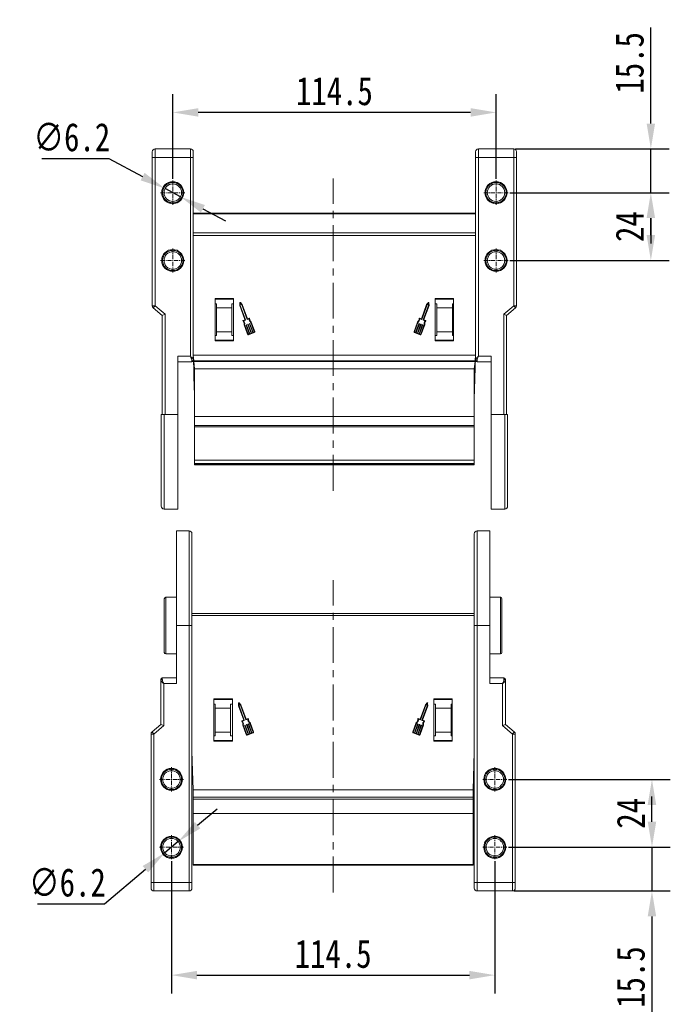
# Model space of a CAD drawing. Header units: millimetres. Extents: x 3059 to 4529, y 344 to 1377.
# Tile 7 of 42: x 3222 to 3453, y 733 to 1081. Entities that reach past the tile are written whole.
import ezdxf

# ---------------------------------------------------------------- set-up
doc = ezdxf.new("R2010")
doc.units = ezdxf.units.MM
doc.linetypes.add('CENTER', pattern=[0.6, 0.375, -0.075, 0.075, -0.075])
doc.linetypes.add('CENTERX2', pattern=[20.32, 12.7, -2.54, 2.54, -2.54])
doc.styles.get("Standard").update_dxf_attribs({"font": '仿宋_GB2312.ttf', "width": 0.8})
doc.dimstyles.new('ISO-45.1', dxfattribs={"dimtxt": 10, "dimasz": 9, "dimexe": 6.5, "dimexo": 0.625, "dimgap": 2.5, "dimtad": 1, "dimtoh": 1, "dimdsep": 46, "dimtxsty": 'Standard', "dimcen": 2.5, "dimadec": 0, "dimazin": 0, "dimtfac": 1, "dimtmove": 0, "dimatfit": 3, "dimfxl": 0, "dimarcsym": 0})
doc.dimstyles.new('副本 ISO-45.1', dxfattribs={"dimtxt": 10, "dimasz": 9, "dimexe": 6.5, "dimexo": 0.625, "dimgap": 2.5, "dimtad": 1, "dimdsep": 46, "dimtxsty": 'Standard', "dimcen": 2.5, "dimadec": 0, "dimazin": 0, "dimtfac": 1, "dimtmove": 0, "dimatfit": 3, "dimfxl": 0, "dimarcsym": 0})

# ---------------------------------------------------------------- blocks, each defined once
blk = doc.blocks.new('*D1998')
at = {"color": 0, "lineweight": -2}
for p, q in [((3276.23, 783.28), (3276.23, 736.4)), ((3390.73, 783.28), (3390.73, 736.4)), ((3285.23, 742.9), (3381.73, 742.9))]:
    blk.add_line(p, q, dxfattribs=at)
at = {"color": 0, "lineweight": 9}
for points in [[(3285.23, 744.4), (3285.23, 741.4), (3276.23, 742.9)], [(3381.73, 744.4), (3381.73, 741.4), (3390.73, 742.9)]]:
    blk.add_solid(points, dxfattribs=at)
at = {"layer": 'Defpoints', "color": 0, "lineweight": 9}
for p in [(3276.23, 783.91), (3390.73, 783.91), (3390.73, 742.9)]:
    blk.add_point(p, dxfattribs=at)
at = {"color": 0, "lineweight": 9, "insert": (3333.48, 750.4), "char_height": 10, "attachment_point": 5}
blk.add_mtext('114.5', dxfattribs=at)
blk = doc.blocks.new('*D1999')
at = {"color": 0, "lineweight": -2}
for p, q in [((3446.39, 797.2), (3446.39, 806.2)), ((3395.64, 788.2), (3452.89, 788.2)), ((3446.39, 788.2), (3446.39, 772.7)), ((3397.6, 772.7), (3452.89, 772.7)), ((3446.39, 763.7), (3446.39, 729.72))]:
    blk.add_line(p, q, dxfattribs=at)
at = {"color": 0, "lineweight": 9}
for points in [[(3444.89, 797.2), (3447.89, 797.2), (3446.39, 788.2)], [(3444.89, 763.7), (3447.89, 763.7), (3446.39, 772.7)]]:
    blk.add_solid(points, dxfattribs=at)
at = {"layer": 'Defpoints', "color": 0, "lineweight": 9}
for p in [(3395.02, 788.2), (3396.98, 772.7), (3446.39, 772.7)]:
    blk.add_point(p, dxfattribs=at)
at = {"color": 0, "lineweight": 9, "insert": (3438.89, 742.21), "char_height": 10, "attachment_point": 5, "rotation": 90}
blk.add_mtext('15.5', dxfattribs=at)
blk = doc.blocks.new('*D2000')
at = {"color": 0, "lineweight": -2}
for p, q in [((3395.64, 812.2), (3452.89, 812.2)), ((3446.39, 797.2), (3446.39, 803.2)), ((3395.64, 788.2), (3452.89, 788.2))]:
    blk.add_line(p, q, dxfattribs=at)
at = {"color": 0, "lineweight": 9}
for points in [[(3444.89, 803.2), (3447.89, 803.2), (3446.39, 812.2)], [(3444.89, 797.2), (3447.89, 797.2), (3446.39, 788.2)]]:
    blk.add_solid(points, dxfattribs=at)
at = {"layer": 'Defpoints', "color": 0, "lineweight": 9}
for p in [(3395.02, 812.2), (3446.39, 812.2), (3395.02, 788.2)]:
    blk.add_point(p, dxfattribs=at)
at = {"color": 0, "lineweight": 9, "insert": (3438.89, 800.2), "char_height": 10, "attachment_point": 5, "rotation": 90}
blk.add_mtext('24', dxfattribs=at)
blk = doc.blocks.new('*D2006')
at = {"color": 0, "lineweight": -2}
for p, q in [((3396.09, 1019.95), (3452.5, 1019.95)), ((3446, 1004.95), (3446, 1010.95)), ((3396.09, 995.95), (3452.5, 995.95))]:
    blk.add_line(p, q, dxfattribs=at)
at = {"color": 0, "lineweight": 9}
for points in [[(3444.5, 1010.95), (3447.5, 1010.95), (3446, 1019.95)], [(3444.5, 1004.95), (3447.5, 1004.95), (3446, 995.95)]]:
    blk.add_solid(points, dxfattribs=at)
at = {"layer": 'Defpoints', "color": 0, "lineweight": 9}
for p in [(3395.47, 1019.95), (3446, 1019.95), (3395.47, 995.95)]:
    blk.add_point(p, dxfattribs=at)
at = {"color": 0, "lineweight": 9, "insert": (3438.5, 1007.95), "char_height": 10, "attachment_point": 5, "rotation": 90}
blk.add_mtext('24', dxfattribs=at)
blk = doc.blocks.new('*D2007')
at = {"color": 0, "lineweight": -2}
for p, q in [((3446, 1044.45), (3446, 1078.43)), ((3398.05, 1035.45), (3452.5, 1035.45)), ((3446, 1019.95), (3446, 1035.45)), ((3396.09, 1019.95), (3452.5, 1019.95)), ((3446, 1010.95), (3446, 1001.95))]:
    blk.add_line(p, q, dxfattribs=at)
at = {"color": 0, "lineweight": 9}
for points in [[(3444.5, 1044.45), (3447.5, 1044.45), (3446, 1035.45)], [(3444.5, 1010.95), (3447.5, 1010.95), (3446, 1019.95)]]:
    blk.add_solid(points, dxfattribs=at)
at = {"layer": 'Defpoints', "color": 0, "lineweight": 9}
for p in [(3397.43, 1035.45), (3446, 1035.45), (3395.47, 1019.95)]:
    blk.add_point(p, dxfattribs=at)
at = {"color": 0, "lineweight": 9, "insert": (3438.5, 1065.94), "char_height": 10, "attachment_point": 5, "rotation": 90}
blk.add_mtext('15.5', dxfattribs=at)
blk = doc.blocks.new('*D2008')
at = {"color": 0, "lineweight": -2}
for p, q in [((3276.68, 1024.87), (3276.68, 1054.88)), ((3391.18, 1024.87), (3391.18, 1054.88)), ((3382.18, 1048.38), (3285.68, 1048.38))]:
    blk.add_line(p, q, dxfattribs=at)
at = {"color": 0, "lineweight": 9}
for points in [[(3285.68, 1049.88), (3285.68, 1046.88), (3276.68, 1048.38)], [(3382.18, 1049.88), (3382.18, 1046.88), (3391.18, 1048.38)]]:
    blk.add_solid(points, dxfattribs=at)
at = {"layer": 'Defpoints', "color": 0, "lineweight": 9}
for p in [(3276.68, 1048.38), (3276.68, 1024.24), (3391.18, 1024.24)]:
    blk.add_point(p, dxfattribs=at)
at = {"color": 0, "lineweight": 9, "insert": (3333.93, 1055.88), "char_height": 10, "attachment_point": 5}
blk.add_mtext('114.5', dxfattribs=at)
blk = doc.blocks.new('*D2020')
at = {"color": 0, "lineweight": -2}
for p, q in [((3230.29, 1032.05), (3254, 1032.05)), ((3254, 1032.05), (3266, 1025.65)), ((3279.41, 1018.5), (3273.94, 1021.41)), ((3287.36, 1014.26), (3295.3, 1010.02))]:
    blk.add_line(p, q, dxfattribs=at)
at = {"color": 0, "lineweight": 9}
for points in [[(3266.71, 1026.97), (3265.3, 1024.33), (3273.94, 1021.41)], [(3288.06, 1015.58), (3286.65, 1012.94), (3279.41, 1018.5)]]:
    blk.add_solid(points, dxfattribs=at)
at = {"layer": 'Defpoints', "color": 0, "lineweight": 9}
for p in [(3273.94, 1021.41), (3279.41, 1018.5)]:
    blk.add_point(p, dxfattribs=at)
at = {"color": 0, "lineweight": 9, "insert": (3240.9, 1039.55), "char_height": 10, "attachment_point": 5}
blk.add_mtext('∅6.2', dxfattribs=at)
blk = doc.blocks.new('*D2021')
at = {"color": 0, "lineweight": -2}
for p, q in [((3285.48, 795.99), (3292.36, 801.79)), ((3278.6, 790.19), (3273.86, 786.2)), ((3252.44, 768.16), (3266.97, 780.4)), ((3228.74, 768.16), (3252.44, 768.16))]:
    blk.add_line(p, q, dxfattribs=at)
at = {"color": 0, "lineweight": 9}
for points in [[(3284.52, 797.14), (3286.45, 794.85), (3278.6, 790.19)], [(3266.01, 781.55), (3267.94, 779.25), (3273.86, 786.2)]]:
    blk.add_solid(points, dxfattribs=at)
at = {"layer": 'Defpoints', "color": 0, "lineweight": 9}
for p in [(3278.6, 790.19), (3273.86, 786.2)]:
    blk.add_point(p, dxfattribs=at)
at = {"color": 0, "lineweight": 9, "insert": (3239.34, 775.66), "char_height": 10, "attachment_point": 5}
blk.add_mtext('∅6.2', dxfattribs=at)

msp = doc.modelspace()

# ---------------------------------------------------------------- linework, layer by layer
at = {"color": 7, "linetype": 'Continuous', "lineweight": 15}
for p, q in [((3269.429, 1032.454), (3270.429, 1032.454)), ((3269.429, 1032.454), (3269.429, 979.914)), ((3270.429, 1035.454), (3270.429, 1032.454)), ((3282.929, 1035.454), (3270.429, 1035.454)), ((3270.429, 979.914), (3270.429, 1032.454)), ((3270.429, 1032.454), (3282.929, 1032.454)), ((3282.929, 1035.454), (3282.929, 1032.454)), ((3282.929, 1032.454), (3282.929, 962.017)), ((3282.929, 1032.454), (3283.929, 1032.454)), ((3283.929, 960.899), (3283.929, 1032.454)), ((3383.929, 1032.454), (3383.929, 960.899)), ((3384.929, 1032.454), (3383.929, 1032.454)), ((3384.929, 1032.454), (3384.929, 1035.454)), ((3397.429, 1035.454), (3384.929, 1035.454)), ((3384.929, 962.017), (3384.929, 1032.454)), ((3384.929, 1032.454), (3397.429, 1032.454)), ((3397.429, 1032.454), (3397.429, 1035.454)), ((3397.429, 1032.454), (3397.429, 979.914)), ((3398.429, 1032.454), (3397.429, 1032.454)), ((3398.429, 979.914), (3398.429, 1032.454)), ((3383.929, 1012.745), (3283.929, 1012.745)), ((3383.929, 1012.445), (3283.929, 1012.445)), ((3383.929, 1005.745), (3283.929, 1005.745)), ((3283.929, 1004.745), (3383.929, 1004.745)), ((3270.429, 979.914), (3269.429, 979.914)), ((3270.429, 979.914), (3269.778, 979.155)), ((3273.929, 976.914), (3270.429, 979.914)), ((3298.229, 982.454), (3291.729, 982.454)), ((3291.729, 982.454), (3291.729, 967.454)), ((3291.729, 982.204), (3298.229, 982.204)), ((3291.729, 980.568), (3292.129, 980.568)), ((3292.129, 979.204), (3292.129, 980.568)), ((3298.229, 980.568), (3297.629, 980.568)), ((3297.629, 980.568), (3297.629, 979.204)), ((3298.229, 967.454), (3298.229, 982.454)), ((3300.453, 980.972), (3300.404, 980.022)), ((3300.404, 980.022), (3302.239, 974.998)), ((3300.588, 980.05), (3300.624, 980.749)), ((3302.473, 974.889), (3300.588, 980.05)), ((3301.26, 980.335), (3300.61, 981.03)), ((3300.624, 980.749), (3301.102, 980.238)), ((3301.102, 980.238), (3302.987, 975.077)), ((3303.112, 975.268), (3301.26, 980.335)), ((3366.598, 980.335), (3364.747, 975.268)), ((3366.757, 980.238), (3364.871, 975.077)), ((3365.385, 974.889), (3367.271, 980.05)), ((3365.619, 974.998), (3367.455, 980.022)), ((3367.248, 981.03), (3366.598, 980.335)), ((3367.235, 980.749), (3366.757, 980.238)), ((3367.271, 980.05), (3367.235, 980.749)), ((3367.455, 980.022), (3367.406, 980.972)), ((3369.629, 982.454), (3369.629, 967.454)), ((3376.129, 982.454), (3369.629, 982.454)), ((3369.629, 982.204), (3376.129, 982.204)), ((3370.229, 980.568), (3369.629, 980.568)), ((3370.229, 979.204), (3370.229, 980.568)), ((3375.729, 980.568), (3376.129, 980.568)), ((3375.729, 980.568), (3375.729, 979.204)), ((3376.129, 967.454), (3376.129, 982.454)), ((3397.429, 979.914), (3393.929, 976.914)), ((3397.429, 979.914), (3398.429, 979.914)), ((3398.08, 979.155), (3397.429, 979.914)), ((3269.778, 979.155), (3272.929, 976.454)), ((3272.929, 976.454), (3273.929, 976.914)), ((3272.929, 976.454), (3272.929, 941.454)), ((3273.929, 941.454), (3273.929, 976.914)), ((3297.629, 979.204), (3292.129, 979.204)), ((3292.129, 979.204), (3292.129, 970.704)), ((3297.629, 979.204), (3297.629, 970.704)), ((3375.729, 979.204), (3370.229, 979.204)), ((3370.229, 970.704), (3370.229, 979.204)), ((3375.729, 970.704), (3375.729, 979.204)), ((3393.929, 976.914), (3393.929, 941.454)), ((3394.929, 976.454), (3393.929, 976.914)), ((3394.929, 976.454), (3398.08, 979.155)), ((3394.929, 941.454), (3394.929, 976.454)), ((3302.212, 974.939), (3301.592, 974.713)), ((3301.784, 974.589), (3302.446, 974.831)), ((3301.916, 973.226), (3303.157, 969.829)), ((3303.328, 969.891), (3302.107, 973.235)), ((3302.653, 973.067), (3303.788, 969.962)), ((3302.766, 973.157), (3302.681, 973.126)), ((3303.959, 970.025), (3302.825, 973.13)), ((3303.046, 975.05), (3303.708, 975.292)), ((3303.774, 975.51), (3303.112, 975.268)), ((3303.253, 973.286), (3304.388, 970.181)), ((3303.366, 973.376), (3303.28, 973.345)), ((3304.559, 970.244), (3303.424, 973.349)), ((3303.853, 973.505), (3304.987, 970.4)), ((3303.966, 973.595), (3303.88, 973.564)), ((3305.158, 970.463), (3304.024, 973.568)), ((3304.334, 974.049), (3305.555, 970.705)), ((3305.727, 970.768), (3304.486, 974.165)), ((3363.373, 974.165), (3362.132, 970.768)), ((3363.525, 974.049), (3362.303, 970.705)), ((3362.7, 970.463), (3363.835, 973.568)), ((3364.006, 973.505), (3362.871, 970.4)), ((3363.3, 970.244), (3364.434, 973.349)), ((3364.605, 973.286), (3363.471, 970.181)), ((3363.893, 973.595), (3363.979, 973.564)), ((3363.899, 970.025), (3365.034, 973.13)), ((3365.205, 973.067), (3364.071, 969.962)), ((3364.747, 975.268), (3364.084, 975.51)), ((3364.813, 975.05), (3364.151, 975.292)), ((3364.493, 973.376), (3364.578, 973.345)), ((3364.53, 969.891), (3365.752, 973.235)), ((3364.702, 969.829), (3365.943, 973.226)), ((3365.092, 973.157), (3365.178, 973.126)), ((3366.075, 974.589), (3365.412, 974.831)), ((3366.266, 974.713), (3365.646, 974.939)), ((3292.129, 969.341), (3291.729, 969.341)), ((3292.129, 970.704), (3297.629, 970.704)), ((3292.129, 969.341), (3292.129, 970.704)), ((3297.629, 970.704), (3297.629, 969.341)), ((3297.629, 969.341), (3298.229, 969.341)), ((3303.788, 969.962), (3303.445, 969.837)), ((3303.508, 969.666), (3305.564, 970.417)), ((3304.388, 970.181), (3303.959, 970.025)), ((3304.987, 970.4), (3304.559, 970.244)), ((3305.501, 970.588), (3305.158, 970.463)), ((3362.295, 970.417), (3364.351, 969.666)), ((3362.357, 970.588), (3362.7, 970.463)), ((3362.871, 970.4), (3363.3, 970.244)), ((3363.471, 970.181), (3363.899, 970.025)), ((3364.071, 969.962), (3364.413, 969.837)), ((3369.629, 969.341), (3370.229, 969.341)), ((3370.229, 970.704), (3375.729, 970.704)), ((3370.229, 969.341), (3370.229, 970.704)), ((3375.729, 970.704), (3375.729, 969.341)), ((3376.129, 969.341), (3375.729, 969.341)), ((3298.229, 967.704), (3291.729, 967.704)), ((3291.729, 967.454), (3298.229, 967.454)), ((3376.129, 967.704), (3369.629, 967.704)), ((3369.629, 967.454), (3376.129, 967.454)), ((3383.929, 962.414), (3283.929, 962.414)), ((3283.929, 962.414), (3284.117, 960.416)), ((3383.742, 960.416), (3383.929, 962.414)), ((3278.429, 962.017), (3278.429, 941.454)), ((3282.929, 962.017), (3278.429, 962.017)), ((3278.429, 960.017), (3283.429, 960.017)), ((3283.429, 960.017), (3283.429, 960.527)), ((3283.929, 960.634), (3283.929, 960.899)), ((3283.981, 961.858), (3284.306, 950.306)), ((3284.117, 960.416), (3383.742, 960.416)), ((3284.117, 960.416), (3284.136, 960.214)), ((3284.136, 960.214), (3383.723, 960.214)), ((3284.136, 960.214), (3284.379, 957.615)), ((3383.479, 957.615), (3383.723, 960.214)), ((3383.553, 950.306), (3383.877, 961.858)), ((3383.723, 960.214), (3383.742, 960.416)), ((3384.429, 960.527), (3384.429, 960.017)), ((3384.429, 960.017), (3389.429, 960.017)), ((3389.429, 962.017), (3384.929, 962.017)), ((3389.429, 941.454), (3389.429, 962.017)), ((3383.479, 957.615), (3284.379, 957.615)), ((3284.379, 957.615), (3284.379, 940.705)), ((3383.479, 940.705), (3383.479, 957.615)), ((3284.327, 949.559), (3284.306, 950.306)), ((3284.306, 950.306), (3284.379, 950.306)), ((3284.327, 949.559), (3284.379, 947.693)), ((3284.379, 949.559), (3284.327, 949.559)), ((3383.479, 950.306), (3383.553, 950.306)), ((3383.479, 947.693), (3383.532, 949.559)), ((3383.532, 949.559), (3383.479, 949.559)), ((3383.553, 950.306), (3383.532, 949.559)), ((3273.929, 941.454), (3273.579, 941.454)), ((3273.579, 941.454), (3273.579, 907.954)), ((3278.429, 941.454), (3273.929, 941.454)), ((3278.429, 941.454), (3278.429, 907.954)), ((3393.929, 941.454), (3389.429, 941.454)), ((3389.429, 907.954), (3389.429, 941.454)), ((3394.279, 941.454), (3393.929, 941.454)), ((3394.279, 907.954), (3394.279, 941.454)), ((3383.479, 940.705), (3284.379, 940.705)), ((3284.379, 940.705), (3284.379, 937.514)), ((3383.479, 937.514), (3383.479, 940.705)), ((3284.379, 937.514), (3383.479, 937.514)), ((3284.379, 937.514), (3284.379, 937.055)), ((3284.379, 937.055), (3284.379, 925.277)), ((3284.379, 937.055), (3383.479, 937.055)), ((3383.479, 937.055), (3383.479, 937.514)), ((3383.479, 925.277), (3383.479, 937.055)), ((3284.379, 925.277), (3284.379, 924.02)), ((3383.479, 925.277), (3284.379, 925.277)), ((3284.379, 924.02), (3383.479, 924.02)), ((3284.379, 924.02), (3284.379, 923.709)), ((3383.479, 924.02), (3383.479, 925.277)), ((3383.479, 923.709), (3383.479, 924.02)), ((3383.479, 923.709), (3284.379, 923.709)), ((3284.379, 923.709), (3284.379, 923.58)), ((3284.379, 923.58), (3383.479, 923.58)), ((3383.479, 923.58), (3383.479, 923.709)), ((3273.579, 907.954), (3278.429, 907.954)), ((3389.429, 907.954), (3394.279, 907.954)), ((3282.478, 900.197), (3277.978, 900.197)), ((3277.978, 900.197), (3277.978, 866.697)), ((3282.478, 900.197), (3282.478, 866.697)), ((3388.978, 900.197), (3384.478, 900.197)), ((3384.478, 866.697), (3384.478, 900.197)), ((3388.978, 866.697), (3388.978, 900.197)), ((3277.978, 876.697), (3274.178, 876.697)), ((3274.178, 876.697), (3274.178, 856.697)), ((3392.778, 876.697), (3388.978, 876.697)), ((3392.778, 856.697), (3392.778, 876.697)), ((3383.478, 870.988), (3283.478, 870.988)), ((3283.478, 870.188), (3383.478, 870.188)), ((3277.978, 846.134), (3277.978, 866.697)), ((3277.978, 866.697), (3282.478, 866.697)), ((3282.478, 866.697), (3282.478, 775.697)), ((3283.478, 866.697), (3282.478, 866.697)), ((3283.478, 866.697), (3283.478, 775.697)), ((3383.478, 866.697), (3384.478, 866.697)), ((3383.478, 775.697), (3383.478, 866.697)), ((3384.478, 866.697), (3388.978, 866.697)), ((3384.478, 775.697), (3384.478, 866.697)), ((3388.978, 866.697), (3388.978, 846.134)), ((3274.178, 856.697), (3277.978, 856.697)), ((3388.978, 856.697), (3392.778, 856.697)), ((3272.478, 847.518), (3272.478, 847.252)), ((3272.478, 847.252), (3272.478, 831.697)), ((3277.978, 848.134), (3272.978, 848.134)), ((3272.978, 847.625), (3272.978, 848.134)), ((3393.978, 848.134), (3388.978, 848.134)), ((3393.978, 847.625), (3393.978, 848.134)), ((3394.478, 831.697), (3394.478, 847.252)), ((3273.478, 831.237), (3273.478, 846.134)), ((3273.478, 846.134), (3277.978, 846.134)), ((3388.978, 846.134), (3393.478, 846.134)), ((3393.478, 846.134), (3393.478, 831.237)), ((3297.778, 840.697), (3291.278, 840.697)), ((3291.278, 840.697), (3291.278, 825.697)), ((3297.778, 840.447), (3291.278, 840.447)), ((3297.778, 825.697), (3297.778, 840.697)), ((3369.178, 840.697), (3369.178, 825.697)), ((3375.678, 840.697), (3369.178, 840.697)), ((3375.678, 840.447), (3369.178, 840.447)), ((3375.678, 825.697), (3375.678, 840.697)), ((3291.278, 838.811), (3291.678, 838.811)), ((3291.678, 838.811), (3291.678, 837.447)), ((3291.678, 837.447), (3297.178, 837.447)), ((3291.678, 837.447), (3291.678, 828.947)), ((3297.178, 838.811), (3297.778, 838.811)), ((3297.178, 837.447), (3297.178, 838.811)), ((3297.178, 828.947), (3297.178, 837.447)), ((3300.001, 839.215), (3299.952, 838.265)), ((3299.952, 838.265), (3301.788, 833.241)), ((3300.136, 838.293), (3300.172, 838.991)), ((3302.022, 833.132), (3300.136, 838.293)), ((3300.809, 838.578), (3300.159, 839.273)), ((3300.172, 838.991), (3300.65, 838.48)), ((3300.65, 838.48), (3302.536, 833.32)), ((3302.66, 833.511), (3300.809, 838.578)), ((3366.147, 838.578), (3364.295, 833.511)), ((3366.305, 838.48), (3364.42, 833.32)), ((3364.934, 833.132), (3366.819, 838.293)), ((3365.168, 833.241), (3367.003, 838.265)), ((3366.797, 839.273), (3366.147, 838.578)), ((3366.783, 838.991), (3366.305, 838.48)), ((3366.819, 838.293), (3366.783, 838.991)), ((3367.003, 838.265), (3366.954, 839.215)), ((3369.178, 838.811), (3369.778, 838.811)), ((3369.778, 838.811), (3369.778, 837.447)), ((3369.778, 837.447), (3375.278, 837.447)), ((3369.778, 837.447), (3369.778, 828.947)), ((3375.278, 838.811), (3375.678, 838.811)), ((3375.278, 837.447), (3375.278, 838.811)), ((3375.278, 828.947), (3375.278, 837.447)), ((3302.594, 833.293), (3303.256, 833.535)), ((3303.323, 833.753), (3302.66, 833.511)), ((3364.295, 833.511), (3363.633, 833.753)), ((3364.361, 833.293), (3363.699, 833.535)), ((3272.478, 831.697), (3269.327, 828.997)), ((3269.978, 828.237), (3273.478, 831.237)), ((3272.478, 831.697), (3273.478, 831.237)), ((3301.76, 833.182), (3301.141, 832.956)), ((3301.332, 832.832), (3301.994, 833.073)), ((3301.464, 831.469), (3302.705, 828.072)), ((3302.877, 828.134), (3301.655, 831.478)), ((3302.202, 831.31), (3303.336, 828.205)), ((3302.315, 831.4), (3302.229, 831.369)), ((3303.508, 828.268), (3302.373, 831.373)), ((3302.801, 831.529), (3303.936, 828.424)), ((3302.914, 831.619), (3302.829, 831.588)), ((3304.107, 828.487), (3302.973, 831.592)), ((3303.401, 831.748), (3304.535, 828.643)), ((3303.514, 831.838), (3303.428, 831.807)), ((3304.707, 828.706), (3303.572, 831.811)), ((3303.882, 832.292), (3305.104, 828.948)), ((3305.275, 829.011), (3304.034, 832.408)), ((3362.921, 832.408), (3361.68, 829.011)), ((3363.073, 832.292), (3361.851, 828.948)), ((3362.248, 828.706), (3363.383, 831.811)), ((3363.554, 831.748), (3362.42, 828.643)), ((3362.848, 828.487), (3363.982, 831.592)), ((3364.154, 831.529), (3363.019, 828.424)), ((3363.441, 831.838), (3363.527, 831.807)), ((3363.448, 828.268), (3364.582, 831.373)), ((3364.753, 831.31), (3363.619, 828.205)), ((3364.041, 831.619), (3364.127, 831.588)), ((3364.079, 828.134), (3365.3, 831.478)), ((3364.25, 828.072), (3365.491, 831.469)), ((3364.641, 831.4), (3364.726, 831.369)), ((3365.623, 832.832), (3364.961, 833.073)), ((3365.815, 832.956), (3365.195, 833.182)), ((3394.478, 831.697), (3393.478, 831.237)), ((3393.478, 831.237), (3396.978, 828.237)), ((3397.628, 828.997), (3394.478, 831.697)), ((3268.978, 828.237), (3268.978, 775.697)), ((3269.978, 828.237), (3268.978, 828.237)), ((3269.327, 828.997), (3269.978, 828.237)), ((3269.978, 775.697), (3269.978, 828.237)), ((3291.678, 827.584), (3291.278, 827.584)), ((3297.178, 828.947), (3291.678, 828.947)), ((3291.678, 828.947), (3291.678, 827.584)), ((3297.178, 827.584), (3297.178, 828.947)), ((3297.778, 827.584), (3297.178, 827.584)), ((3303.336, 828.205), (3302.994, 828.08)), ((3303.056, 827.909), (3305.112, 828.66)), ((3303.936, 828.424), (3303.508, 828.268)), ((3304.535, 828.643), (3304.107, 828.487)), ((3305.049, 828.831), (3304.707, 828.706)), ((3361.843, 828.66), (3363.899, 827.909)), ((3361.906, 828.831), (3362.248, 828.706)), ((3362.42, 828.643), (3362.848, 828.487)), ((3363.019, 828.424), (3363.448, 828.268)), ((3363.619, 828.205), (3363.962, 828.08)), ((3369.778, 827.584), (3369.178, 827.584)), ((3375.278, 828.947), (3369.778, 828.947)), ((3369.778, 828.947), (3369.778, 827.584)), ((3375.278, 827.584), (3375.278, 828.947)), ((3375.678, 827.584), (3375.278, 827.584)), ((3396.978, 828.237), (3397.628, 828.997)), ((3396.978, 828.237), (3396.978, 775.697)), ((3396.978, 828.237), (3397.978, 828.237)), ((3397.978, 775.697), (3397.978, 828.237)), ((3291.278, 825.947), (3297.778, 825.947)), ((3291.278, 825.697), (3297.778, 825.697)), ((3369.178, 825.947), (3375.678, 825.947)), ((3369.178, 825.697), (3375.678, 825.697)), ((3283.854, 808.548), (3283.478, 821.957)), ((3283.478, 821.134), (3283.501, 821.134)), ((3283.48, 820.635), (3283.478, 820.657)), ((3283.48, 820.635), (3283.497, 820.455)), ((3283.48, 820.635), (3283.515, 820.635)), ((3283.497, 820.455), (3283.53, 820.101)), ((3283.52, 820.455), (3283.497, 820.455)), ((3383.478, 821.957), (3383.101, 808.548)), ((3383.425, 820.101), (3383.459, 820.455)), ((3383.459, 820.455), (3383.435, 820.455)), ((3383.44, 820.635), (3383.476, 820.635)), ((3383.454, 821.134), (3383.478, 821.134)), ((3383.459, 820.455), (3383.476, 820.635)), ((3383.478, 820.657), (3383.476, 820.635)), ((3383.101, 808.548), (3283.854, 808.548)), ((3283.854, 808.548), (3283.928, 805.936)), ((3283.928, 805.936), (3383.028, 805.936)), ((3283.928, 805.19), (3283.928, 805.936)), ((3383.028, 805.936), (3383.101, 808.548)), ((3383.028, 805.936), (3383.028, 805.19)), ((3383.028, 805.19), (3283.928, 805.19)), ((3283.928, 805.19), (3283.928, 800.088)), ((3383.028, 800.088), (3383.028, 805.19)), ((3283.928, 800.088), (3383.028, 800.088)), ((3283.928, 800.088), (3283.928, 782.052)), ((3383.028, 782.052), (3383.028, 800.088)), ((3283.928, 782.052), (3383.028, 782.052)), ((3283.928, 782.052), (3283.928, 781.823)), ((3283.928, 781.823), (3383.028, 781.823)), ((3383.028, 781.823), (3383.028, 782.052)), ((3268.978, 775.697), (3269.978, 775.697)), ((3282.478, 775.697), (3269.978, 775.697)), ((3269.978, 775.697), (3269.978, 772.697)), ((3282.478, 775.697), (3282.478, 772.697)), ((3282.478, 775.697), (3283.478, 775.697)), ((3383.478, 775.697), (3384.478, 775.697)), ((3396.978, 775.697), (3384.478, 775.697)), ((3384.478, 772.697), (3384.478, 775.697)), ((3396.978, 772.697), (3396.978, 775.697)), ((3396.978, 775.697), (3397.978, 775.697)), ((3269.978, 772.697), (3282.478, 772.697)), ((3384.478, 772.697), (3396.978, 772.697))]:
    msp.add_line(p, q, dxfattribs=at)
at = {"color": 1, "linetype": 'CENTERX2', "lineweight": 13}
for p, q in [((3333.478, 914.428), (3333.478, 1025.033)), ((3333.478, 772.161), (3333.478, 882.767))]:
    msp.add_line(p, q, dxfattribs=at)
at = {"color": 1, "linetype": 'CENTER', "lineweight": 9, "ltscale": 3.9624}
for p, q in [((3276.679, 1015.664), (3276.679, 1024.244)), ((3391.179, 1015.664), (3391.179, 1024.244)), ((3272.389, 1019.954), (3280.969, 1019.954)), ((3386.889, 1019.954), (3395.469, 1019.954)), ((3276.679, 991.664), (3276.679, 1000.244)), ((3391.179, 991.664), (3391.179, 1000.244)), ((3272.389, 995.954), (3280.969, 995.954)), ((3386.889, 995.954), (3395.469, 995.954)), ((3276.228, 807.907), (3276.228, 816.487)), ((3390.728, 807.907), (3390.728, 816.487)), ((3271.938, 812.197), (3280.518, 812.197)), ((3386.438, 812.197), (3395.018, 812.197)), ((3276.228, 783.907), (3276.228, 792.487)), ((3390.728, 783.907), (3390.728, 792.487)), ((3271.938, 788.197), (3280.518, 788.197)), ((3386.438, 788.197), (3395.018, 788.197))]:
    msp.add_line(p, q, dxfattribs=at)
at = {"color": 7, "linetype": 'Continuous', "lineweight": 15}
for centre, radius in [((3276.679, 1019.954), 3.9), ((3276.679, 1019.954), 3.1), ((3391.179, 1019.954), 3.9), ((3391.179, 1019.954), 3.1), ((3276.679, 995.954), 3.9), ((3276.679, 995.954), 3.1), ((3391.179, 995.954), 3.9), ((3391.179, 995.954), 3.1), ((3276.228, 812.197), 3.9), ((3390.728, 812.197), 3.9), ((3276.228, 812.197), 3.1), ((3390.728, 812.197), 3.1), ((3276.228, 788.197), 3.9), ((3390.728, 788.197), 3.9), ((3276.228, 788.197), 3.1), ((3390.728, 788.197), 3.1)]:
    msp.add_circle(centre, radius, dxfattribs=at)
for centre, radius, start, end in [((3270.429, 1034.454), 1, 90, 180), ((3282.929, 1034.454), 1, 0, 90), ((3384.929, 1034.454), 1, 90, 180), ((3397.429, 1034.454), 1, 0, 90), ((3270.429, 979.914), 1, 180, 229.39871), ((3300.544, 980.968), 0.0912, 43.09192, 177.049), ((3367.315, 980.968), 0.0912, 2.951, 136.90808), ((3397.429, 979.914), 1, 310.60129, 0), ((3301.624, 974.627), 0.0912, 110.07046, 225.58546), ((3300.611, 973.594), 1.355, 344.2528, 45.58546), ((3300.611, 973.594), 1.538, 346.51116, 40.30711), ((3302.197, 974.982), 0.0456, 290.07046, 20.07046), ((3302.43, 974.873), 0.0456, 290.07046, 20.07046), ((3302.696, 973.083), 0.0456, 110.07046, 200.07046), ((3302.782, 973.114), 0.0456, 20.07046, 110.07046), ((3303.03, 975.093), 0.0456, 200.07046, 290.07046), ((3303.296, 973.302), 0.0456, 110.07046, 200.07046), ((3303.382, 973.333), 0.0456, 20.07046, 110.07046), ((3305.246, 975.287), 1.538, 179.8338, 233.62975), ((3303.806, 975.424), 0.0912, 354.55545, 110.07046), ((3303.896, 973.521), 0.0456, 110.07046, 200.07046), ((3305.246, 975.287), 1.355, 174.55545, 235.88812), ((3303.981, 973.552), 0.0456, 20.07046, 110.07046), ((3362.613, 975.287), 1.355, 304.11188, 5.44455), ((3362.613, 975.287), 1.538, 306.37025, 0.1662), ((3363.877, 973.552), 0.0456, 69.92954, 159.92954), ((3364.053, 975.424), 0.0912, 69.92954, 185.44455), ((3363.963, 973.521), 0.0456, 339.92954, 69.92954), ((3364.477, 973.333), 0.0456, 69.92954, 159.92954), ((3364.563, 973.302), 0.0456, 339.92954, 69.92954), ((3364.828, 975.093), 0.0456, 249.92954, 339.92954), ((3365.077, 973.114), 0.0456, 69.92954, 159.92954), ((3365.162, 973.083), 0.0456, 339.92954, 69.92954), ((3365.428, 974.873), 0.0456, 159.92954, 249.92954), ((3365.662, 974.982), 0.0456, 159.92954, 249.92954), ((3367.247, 973.594), 1.538, 139.69289, 193.48884), ((3367.247, 973.594), 1.355, 134.41454, 195.7472), ((3366.235, 974.627), 0.0912, 314.41454, 69.92954), ((3303.414, 969.923), 0.274, 200.07046, 290.07046), ((3303.414, 969.923), 0.0912, 200.07046, 290.07046), ((3305.47, 970.674), 0.0912, 290.07046, 20.07046), ((3305.47, 970.674), 0.274, 290.07046, 20.07046), ((3362.389, 970.674), 0.274, 159.92954, 249.92954), ((3362.389, 970.674), 0.0912, 159.92954, 249.92954), ((3364.445, 969.923), 0.274, 249.92954, 339.92954), ((3364.445, 969.923), 0.0912, 249.92954, 339.92954), ((3283.485, 960.974), 0.451, 262.91865, 350.4798), ((3283.429, 960.517), 0.5, 270, 0), ((3384.374, 960.974), 0.451, 189.5202, 277.08135), ((3384.429, 960.517), 0.5, 180, 270), ((3273.579, 908.954), 1, 180, 270), ((3394.279, 908.954), 1, 270, 0), ((3282.478, 899.197), 1, 0, 90), ((3384.478, 899.197), 1, 90, 180), ((3274.178, 876.197), 0.5, 90, 180), ((3392.778, 876.197), 0.5, 0, 90), ((3274.178, 857.197), 0.5, 180, 270), ((3392.778, 857.197), 0.5, 270, 0), ((3272.978, 847.634), 0.5, 90, 180), ((3272.922, 847.178), 0.451, 82.91865, 170.4798), ((3393.978, 847.634), 0.5, 0, 90), ((3394.033, 847.178), 0.451, 9.5202, 97.08135), ((3300.092, 839.21), 0.0912, 43.09192, 177.049), ((3366.863, 839.21), 0.0912, 2.951, 136.90808), ((3302.578, 833.335), 0.0456, 200.07046, 290.07046), ((3304.794, 833.53), 1.538, 179.8338, 233.62975), ((3303.354, 833.667), 0.0912, 354.55545, 110.07046), ((3304.794, 833.53), 1.355, 174.55545, 235.88812), ((3362.161, 833.53), 1.355, 304.11188, 5.44455), ((3362.161, 833.53), 1.538, 306.37025, 0.1662), ((3363.601, 833.667), 0.0912, 69.92954, 185.44455), ((3364.377, 833.335), 0.0456, 249.92954, 339.92954), ((3301.172, 832.87), 0.0912, 110.07046, 225.58546), ((3300.159, 831.837), 1.355, 344.2528, 45.58546), ((3300.159, 831.837), 1.538, 346.51116, 40.30711), ((3301.745, 833.225), 0.0456, 290.07046, 20.07046), ((3301.979, 833.116), 0.0456, 290.07046, 20.07046), ((3302.245, 831.326), 0.0456, 110.07046, 200.07046), ((3302.33, 831.357), 0.0456, 20.07046, 110.07046), ((3302.844, 831.545), 0.0456, 110.07046, 200.07046), ((3302.93, 831.576), 0.0456, 20.07046, 110.07046), ((3303.444, 831.764), 0.0456, 110.07046, 200.07046), ((3303.529, 831.795), 0.0456, 20.07046, 110.07046), ((3363.426, 831.795), 0.0456, 69.92954, 159.92954), ((3363.511, 831.764), 0.0456, 339.92954, 69.92954), ((3364.025, 831.576), 0.0456, 69.92954, 159.92954), ((3364.111, 831.545), 0.0456, 339.92954, 69.92954), ((3364.625, 831.357), 0.0456, 69.92954, 159.92954), ((3364.711, 831.326), 0.0456, 339.92954, 69.92954), ((3364.976, 833.116), 0.0456, 159.92954, 249.92954), ((3365.21, 833.225), 0.0456, 159.92954, 249.92954), ((3366.796, 831.837), 1.538, 139.69289, 193.48884), ((3366.796, 831.837), 1.355, 134.41454, 195.7472), ((3365.783, 832.87), 0.0912, 314.41454, 69.92954), ((3269.978, 828.237), 1, 130.60129, 180), ((3302.962, 828.166), 0.274, 200.07046, 290.07046), ((3302.962, 828.166), 0.0912, 200.07046, 290.07046), ((3305.018, 828.917), 0.0912, 290.07046, 20.07046), ((3305.018, 828.917), 0.274, 290.07046, 20.07046), ((3361.937, 828.917), 0.274, 159.92954, 249.92954), ((3361.937, 828.917), 0.0912, 159.92954, 249.92954), ((3363.993, 828.166), 0.274, 249.92954, 339.92954), ((3363.993, 828.166), 0.0912, 249.92954, 339.92954), ((3396.978, 828.237), 1, 0, 49.39871), ((3269.978, 773.697), 1, 180, 270), ((3282.478, 773.697), 1, 270, 0), ((3384.478, 773.697), 1, 180, 270), ((3396.978, 773.697), 1, 270, 0)]:
    msp.add_arc(centre, radius, start, end, dxfattribs=at)
for points, knots in [([(3269.429, 1034.454), (3269.429, 1034.428), (3269.429, 1034.386), (3269.429, 1034.137), (3269.429, 1033.878), (3269.429, 1033.56), (3269.429, 1033.094), (3269.429, 1032.706), (3269.429, 1032.454)], [0, 0, 0, 0, 0.2394429, 0.3698071, 0.5000001, 0.6303641, 0.7605571, 1, 1, 1, 1]), ([(3283.929, 1032.454), (3283.929, 1032.706), (3283.929, 1033.094), (3283.929, 1033.56), (3283.929, 1033.878), (3283.929, 1034.137), (3283.929, 1034.386), (3283.929, 1034.428), (3283.929, 1034.454)], [0, 0, 0, 0, 0.2394429, 0.3696359, 0.4999999, 0.6301929, 0.7605571, 1, 1, 1, 1]), ([(3383.929, 1034.454), (3383.929, 1034.428), (3383.929, 1034.386), (3383.929, 1034.137), (3383.929, 1033.879), (3383.929, 1033.56), (3383.929, 1033.094), (3383.929, 1032.706), (3383.929, 1032.454)], [0, 0, 0, 0, 0.2394429, 0.3696359, 0.4999999, 0.6301929, 0.7605571, 1, 1, 1, 1]), ([(3398.429, 1032.454), (3398.429, 1032.706), (3398.429, 1033.094), (3398.429, 1033.56), (3398.429, 1033.879), (3398.429, 1034.137), (3398.429, 1034.386), (3398.429, 1034.428), (3398.429, 1034.454)], [0, 0, 0, 0, 0.2394429, 0.3698071, 0.5000001, 0.6303641, 0.7605571, 1, 1, 1, 1]), ([(3276.679, 1016.354), (3276.227, 1016.403), (3275.528, 1016.477), (3274.688, 1016.926), (3274.117, 1017.391), (3273.648, 1017.964), (3273.214, 1018.803), (3272.992, 1019.954), (3273.214, 1021.106), (3273.648, 1021.945), (3274.116, 1022.518), (3274.688, 1022.983), (3275.528, 1023.431), (3276.227, 1023.506), (3276.679, 1023.554)], [0, 0, 0, 0, 0.1197215, 0.184837, 0.25, 0.3151155, 0.3802785, 0.5, 0.6197215, 0.684837, 0.75, 0.8151155, 0.8802785, 1, 1, 1, 1]), ([(3276.679, 1023.554), (3277.132, 1023.506), (3277.831, 1023.431), (3278.67, 1022.983), (3279.242, 1022.518), (3279.71, 1021.945), (3280.144, 1021.106), (3280.367, 1019.954), (3280.144, 1018.803), (3279.71, 1017.964), (3279.242, 1017.391), (3278.67, 1016.926), (3277.831, 1016.477), (3277.132, 1016.403), (3276.679, 1016.354)], [0, 0, 0, 0, 0.1197215, 0.184837, 0.25, 0.3151155, 0.3802785, 0.5, 0.6197215, 0.684837, 0.75, 0.8151155, 0.8802785, 1, 1, 1, 1]), ([(3391.179, 1016.354), (3390.727, 1016.403), (3390.028, 1016.477), (3389.188, 1016.926), (3388.617, 1017.391), (3388.148, 1017.964), (3387.714, 1018.803), (3387.492, 1019.954), (3387.714, 1021.106), (3388.148, 1021.945), (3388.616, 1022.518), (3389.188, 1022.983), (3390.028, 1023.431), (3390.727, 1023.506), (3391.179, 1023.554)], [0, 0, 0, 0, 0.1197215, 0.184837, 0.25, 0.3151155, 0.3802785, 0.5, 0.6197215, 0.684837, 0.75, 0.8151155, 0.8802785, 1, 1, 1, 1]), ([(3391.179, 1023.554), (3391.632, 1023.506), (3392.331, 1023.431), (3393.17, 1022.983), (3393.742, 1022.518), (3394.21, 1021.945), (3394.644, 1021.106), (3394.867, 1019.954), (3394.644, 1018.803), (3394.21, 1017.964), (3393.742, 1017.391), (3393.17, 1016.926), (3392.331, 1016.477), (3391.632, 1016.403), (3391.179, 1016.354)], [0, 0, 0, 0, 0.1197215, 0.184837, 0.25, 0.3151155, 0.3802785, 0.5, 0.6197215, 0.684837, 0.75, 0.8151155, 0.8802785, 1, 1, 1, 1]), ([(3276.679, 992.354), (3276.227, 992.403), (3275.528, 992.477), (3274.688, 992.926), (3274.117, 993.391), (3273.648, 993.964), (3273.214, 994.803), (3272.992, 995.954), (3273.214, 997.106), (3273.648, 997.945), (3274.116, 998.518), (3274.688, 998.983), (3275.528, 999.431), (3276.227, 999.506), (3276.679, 999.554)], [0, 0, 0, 0, 0.1197215, 0.184837, 0.25, 0.3151155, 0.3802785, 0.5, 0.6197215, 0.684837, 0.75, 0.8151155, 0.8802785, 1, 1, 1, 1]), ([(3276.679, 999.554), (3277.132, 999.506), (3277.831, 999.431), (3278.67, 998.983), (3279.242, 998.518), (3279.71, 997.945), (3280.144, 997.106), (3280.367, 995.954), (3280.144, 994.803), (3279.71, 993.964), (3279.242, 993.391), (3278.67, 992.926), (3277.831, 992.477), (3277.132, 992.403), (3276.679, 992.354)], [0, 0, 0, 0, 0.1197215, 0.184837, 0.25, 0.3151155, 0.3802785, 0.5, 0.6197215, 0.684837, 0.75, 0.8151155, 0.8802785, 1, 1, 1, 1]), ([(3391.179, 992.354), (3390.727, 992.403), (3390.028, 992.477), (3389.188, 992.926), (3388.617, 993.391), (3388.148, 993.964), (3387.714, 994.803), (3387.492, 995.954), (3387.714, 997.106), (3388.148, 997.945), (3388.616, 998.518), (3389.188, 998.983), (3390.028, 999.431), (3390.727, 999.506), (3391.179, 999.554)], [0, 0, 0, 0, 0.1197215, 0.184837, 0.25, 0.3151155, 0.3802785, 0.5, 0.6197215, 0.684837, 0.75, 0.8151155, 0.8802785, 1, 1, 1, 1]), ([(3391.179, 999.554), (3391.632, 999.506), (3392.331, 999.431), (3393.17, 998.983), (3393.742, 998.518), (3394.21, 997.945), (3394.644, 997.106), (3394.867, 995.954), (3394.644, 994.803), (3394.21, 993.964), (3393.742, 993.391), (3393.17, 992.926), (3392.331, 992.477), (3391.632, 992.403), (3391.179, 992.354)], [0, 0, 0, 0, 0.1197215, 0.184837, 0.25, 0.3151155, 0.3802785, 0.5, 0.6197215, 0.684837, 0.75, 0.8151155, 0.8802785, 1, 1, 1, 1]), ([(3282.929, 962.017), (3283.046, 961.748), (3283.226, 961.33), (3283.398, 960.831), (3283.419, 960.622), (3283.429, 960.527)], [0, 0, 0, 0, 0.4984131, 0.7729366, 1, 1, 1, 1]), ([(3282.929, 962.017), (3283.052, 961.911), (3283.297, 961.7), (3283.627, 961.39), (3283.877, 961.111), (3283.912, 960.967), (3283.929, 960.899)], [0, 0, 0, 0, 0.2515188, 0.5017844, 0.7656323, 1, 1, 1, 1]), ([(3383.929, 960.899), (3383.946, 960.967), (3383.982, 961.111), (3384.232, 961.39), (3384.562, 961.7), (3384.807, 961.912), (3384.929, 962.017)], [0, 0, 0, 0, 0.2343503, 0.4981953, 0.748869, 1, 1, 1, 1]), ([(3383.929, 960.899), (3383.929, 960.782), (3383.929, 960.656), (3383.929, 960.622), (3383.929, 960.619)], [0, 0, 0, 0, 0.93147, 1, 1, 1, 1]), ([(3384.429, 960.527), (3384.439, 960.622), (3384.461, 960.831), (3384.632, 961.33), (3384.813, 961.748), (3384.929, 962.017)], [0, 0, 0, 0, 0.227072, 0.5015871, 1, 1, 1, 1]), ([(3272.579, 941.454), (3272.579, 940.463), (3272.579, 938.481), (3272.579, 935.473), (3272.579, 932.459), (3272.579, 929.776), (3272.579, 927.474), (3272.579, 925.529), (3272.579, 923.325), (3272.579, 920.926), (3272.579, 918.433), (3272.579, 916.183), (3272.579, 914.218), (3272.579, 912.547), (3272.579, 911.204), (3272.579, 910.169), (3272.579, 909.464), (3272.579, 909.033), (3272.579, 908.98), (3272.579, 908.954)], [0, 0, 0, 0, 0.0582491, 0.116493, 0.1782416, 0.23998, 0.2829052, 0.3257282, 0.3686443, 0.434335, 0.5000152, 0.565706, 0.6313862, 0.6957083, 0.76002, 0.8217687, 0.883507, 0.9417587, 1, 1, 1, 1]), ([(3273.579, 941.454), (3273.467, 941.454), (3273.242, 941.454), (3272.942, 941.454), (3272.716, 941.454), (3272.596, 941.454), (3272.584, 941.454), (3272.579, 941.454)], [0, 0, 0, 0, 0.2146939, 0.4293877, 0.6440816, 0.8587754, 1, 1, 1, 1]), ([(3395.279, 941.454), (3395.268, 941.454), (3395.246, 941.454), (3395.074, 941.454), (3394.82, 941.454), (3394.539, 941.454), (3394.353, 941.454), (3394.279, 941.454)], [0, 0, 0, 0, 0.2146939, 0.4293877, 0.6440816, 0.8587754, 1, 1, 1, 1]), ([(3395.279, 908.954), (3395.279, 908.98), (3395.279, 909.033), (3395.279, 909.464), (3395.279, 910.169), (3395.279, 911.086), (3395.279, 912.087), (3395.279, 913.095), (3395.279, 914.433), (3395.279, 916.183), (3395.279, 918.433), (3395.279, 920.926), (3395.279, 923.62), (3395.279, 926.479), (3395.279, 929.431), (3395.279, 932.46), (3395.279, 935.474), (3395.279, 938.481), (3395.279, 940.463), (3395.279, 941.454)], [0, 0, 0, 0, 0.0582517, 0.116493, 0.1782416, 0.23998, 0.2829052, 0.3257282, 0.3686443, 0.434335, 0.5000152, 0.565706, 0.6313862, 0.6957083, 0.76002, 0.8217687, 0.8835071, 0.9417561, 1, 1, 1, 1]), ([(3283.478, 899.197), (3283.478, 899.171), (3283.478, 899.119), (3283.478, 898.687), (3283.478, 897.983), (3283.478, 896.948), (3283.478, 895.605), (3283.478, 893.934), (3283.478, 891.969), (3283.478, 889.719), (3283.478, 887.226), (3283.478, 884.826), (3283.478, 882.623), (3283.478, 880.678), (3283.478, 878.376), (3283.478, 875.692), (3283.478, 872.678), (3283.478, 869.671), (3283.478, 867.689), (3283.478, 866.697)], [0, 0, 0, 0, 0.05824128, 0.11649297, 0.17823133, 0.23997996, 0.30429173, 0.36861382, 0.43429402, 0.49998476, 0.56566497, 0.63135571, 0.6742718, 0.71709477, 0.76002002, 0.82175838, 0.88350701, 0.94175091, 1, 1, 1, 1]), ([(3383.478, 866.697), (3383.478, 867.688), (3383.478, 869.671), (3383.478, 872.678), (3383.478, 875.692), (3383.478, 878.72), (3383.478, 881.673), (3383.478, 884.532), (3383.478, 887.226), (3383.478, 889.719), (3383.478, 891.969), (3383.478, 893.719), (3383.478, 895.057), (3383.478, 896.064), (3383.478, 897.066), (3383.478, 897.983), (3383.478, 898.687), (3383.478, 899.119), (3383.478, 899.171), (3383.478, 899.197)], [0, 0, 0, 0, 0.0582439, 0.1164929, 0.1782313, 0.23998, 0.3042917, 0.3686138, 0.434294, 0.4999848, 0.565665, 0.6313557, 0.6742718, 0.7170948, 0.76002, 0.8217584, 0.883507, 0.9417483, 1, 1, 1, 1]), ([(3273.678, 876.197), (3273.678, 876.167), (3273.678, 876.103), (3273.678, 875.665), (3273.678, 875.147), (3273.678, 874.494), (3273.678, 873.463), (3273.678, 871.943), (3273.678, 870.241), (3273.678, 868.47), (3273.678, 866.697), (3273.678, 864.924), (3273.678, 863.462), (3273.678, 862.32), (3273.678, 861.202), (3273.678, 859.932), (3273.678, 858.697), (3273.678, 857.82), (3273.678, 857.292), (3273.678, 857.228), (3273.678, 857.197)], [0, 0, 0, 0, 0.0582484, 0.1199858, 0.152188, 0.1843725, 0.2500413, 0.31571, 0.3800142, 0.4417516, 0.5, 0.5582484, 0.6199858, 0.652188, 0.6843725, 0.7500413, 0.81571, 0.8800142, 0.9417516, 1, 1, 1, 1]), ([(3393.278, 857.197), (3393.278, 857.228), (3393.278, 857.291), (3393.278, 857.73), (3393.278, 858.247), (3393.278, 858.9), (3393.278, 859.932), (3393.278, 861.451), (3393.278, 863.154), (3393.278, 864.924), (3393.278, 866.697), (3393.278, 868.47), (3393.278, 869.933), (3393.278, 871.075), (3393.278, 872.192), (3393.278, 873.463), (3393.278, 874.698), (3393.278, 875.574), (3393.278, 876.103), (3393.278, 876.166), (3393.278, 876.197)], [0, 0, 0, 0, 0.0582484, 0.1199858, 0.152188, 0.1843725, 0.2500413, 0.31571, 0.3800142, 0.4417516, 0.5, 0.5582484, 0.6199858, 0.652188, 0.6843725, 0.7500413, 0.81571, 0.8800142, 0.9417516, 1, 1, 1, 1]), ([(3273.478, 846.134), (3273.355, 846.24), (3273.11, 846.452), (3272.78, 846.762), (3272.53, 847.041), (3272.494, 847.185), (3272.478, 847.252)], [0, 0, 0, 0, 0.2515188, 0.5017844, 0.7656323, 1, 1, 1, 1]), ([(3272.978, 847.625), (3272.987, 847.53), (3273.009, 847.321), (3273.181, 846.822), (3273.361, 846.404), (3273.478, 846.134)], [0, 0, 0, 0, 0.2270634, 0.50158693, 1, 1, 1, 1]), ([(3393.478, 846.134), (3393.594, 846.404), (3393.774, 846.822), (3393.946, 847.321), (3393.968, 847.53), (3393.978, 847.625)], [0, 0, 0, 0, 0.49841293, 0.77292805, 1, 1, 1, 1]), ([(3394.478, 847.252), (3394.461, 847.185), (3394.425, 847.041), (3394.175, 846.762), (3393.845, 846.452), (3393.6, 846.24), (3393.478, 846.134)], [0, 0, 0, 0, 0.2343503, 0.4981953, 0.748869, 1, 1, 1, 1]), ([(3394.478, 847.252), (3394.478, 847.37), (3394.478, 847.495), (3394.478, 847.53), (3394.478, 847.532)], [0, 0, 0, 0, 0.93147, 1, 1, 1, 1]), ([(3276.228, 808.597), (3275.775, 808.646), (3275.076, 808.72), (3274.237, 809.169), (3273.665, 809.634), (3273.197, 810.207), (3272.763, 811.045), (3272.54, 812.197), (3272.762, 813.349), (3273.196, 814.188), (3273.665, 814.761), (3274.237, 815.226), (3275.076, 815.674), (3275.775, 815.749), (3276.228, 815.797)], [0, 0, 0, 0, 0.1197215, 0.184837, 0.25, 0.3151155, 0.3802785, 0.5, 0.6197215, 0.684837, 0.75, 0.8151155, 0.8802785, 1, 1, 1, 1]), ([(3276.228, 815.797), (3276.68, 815.749), (3277.379, 815.674), (3278.218, 815.226), (3278.79, 814.761), (3279.259, 814.188), (3279.693, 813.349), (3279.915, 812.197), (3279.693, 811.046), (3279.259, 810.207), (3278.791, 809.634), (3278.219, 809.169), (3277.379, 808.72), (3276.68, 808.646), (3276.228, 808.597)], [0, 0, 0, 0, 0.1197215, 0.184837, 0.25, 0.3151155, 0.3802785, 0.5, 0.6197215, 0.684837, 0.75, 0.8151155, 0.8802785, 1, 1, 1, 1]), ([(3390.728, 808.597), (3390.275, 808.646), (3389.576, 808.72), (3388.737, 809.169), (3388.165, 809.634), (3387.697, 810.207), (3387.263, 811.045), (3387.04, 812.197), (3387.262, 813.349), (3387.696, 814.188), (3388.165, 814.761), (3388.737, 815.226), (3389.576, 815.674), (3390.275, 815.749), (3390.728, 815.797)], [0, 0, 0, 0, 0.1197215, 0.184837, 0.25, 0.3151155, 0.3802785, 0.5, 0.6197215, 0.684837, 0.75, 0.8151155, 0.8802785, 1, 1, 1, 1]), ([(3390.728, 815.797), (3391.18, 815.749), (3391.879, 815.674), (3392.718, 815.226), (3393.29, 814.761), (3393.759, 814.188), (3394.193, 813.349), (3394.415, 812.197), (3394.193, 811.046), (3393.759, 810.207), (3393.291, 809.634), (3392.719, 809.169), (3391.879, 808.72), (3391.18, 808.646), (3390.728, 808.597)], [0, 0, 0, 0, 0.1197215, 0.184837, 0.25, 0.3151155, 0.3802785, 0.5, 0.6197215, 0.684837, 0.75, 0.8151155, 0.8802785, 1, 1, 1, 1]), ([(3276.228, 784.597), (3275.775, 784.646), (3275.076, 784.72), (3274.237, 785.169), (3273.665, 785.634), (3273.197, 786.207), (3272.763, 787.045), (3272.54, 788.197), (3272.762, 789.349), (3273.196, 790.188), (3273.665, 790.761), (3274.237, 791.226), (3275.076, 791.674), (3275.775, 791.749), (3276.228, 791.797)], [0, 0, 0, 0, 0.1197215, 0.184837, 0.25, 0.3151155, 0.3802785, 0.5, 0.6197215, 0.684837, 0.75, 0.8151155, 0.8802785, 1, 1, 1, 1]), ([(3276.228, 791.797), (3276.68, 791.749), (3277.379, 791.674), (3278.218, 791.226), (3278.79, 790.761), (3279.259, 790.188), (3279.693, 789.349), (3279.915, 788.197), (3279.693, 787.046), (3279.259, 786.207), (3278.791, 785.634), (3278.219, 785.169), (3277.379, 784.72), (3276.68, 784.646), (3276.228, 784.597)], [0, 0, 0, 0, 0.1197215, 0.184837, 0.25, 0.3151155, 0.3802785, 0.5, 0.6197215, 0.684837, 0.75, 0.8151155, 0.8802785, 1, 1, 1, 1]), ([(3390.728, 784.597), (3390.275, 784.646), (3389.576, 784.72), (3388.737, 785.169), (3388.165, 785.634), (3387.697, 786.207), (3387.263, 787.045), (3387.04, 788.197), (3387.262, 789.349), (3387.696, 790.188), (3388.165, 790.761), (3388.737, 791.226), (3389.576, 791.674), (3390.275, 791.749), (3390.728, 791.797)], [0, 0, 0, 0, 0.1197215, 0.184837, 0.25, 0.3151155, 0.3802785, 0.5, 0.6197215, 0.684837, 0.75, 0.8151155, 0.8802785, 1, 1, 1, 1]), ([(3390.728, 791.797), (3391.18, 791.749), (3391.879, 791.674), (3392.718, 791.226), (3393.29, 790.761), (3393.759, 790.188), (3394.193, 789.349), (3394.415, 788.197), (3394.193, 787.046), (3393.759, 786.207), (3393.291, 785.634), (3392.719, 785.169), (3391.879, 784.72), (3391.18, 784.646), (3390.728, 784.597)], [0, 0, 0, 0, 0.1197215, 0.184837, 0.25, 0.3151155, 0.3802785, 0.5, 0.6197215, 0.684837, 0.75, 0.8151155, 0.8802785, 1, 1, 1, 1]), ([(3268.978, 775.697), (3268.978, 775.446), (3268.978, 775.057), (3268.978, 774.591), (3268.978, 774.273), (3268.978, 774.015), (3268.978, 773.766), (3268.978, 773.724), (3268.978, 773.697)], [0, 0, 0, 0, 0.23944295, 0.36980709, 0.50000008, 0.63036414, 0.76055705, 1, 1, 1, 1]), ([(3283.478, 775.697), (3283.478, 775.446), (3283.478, 775.058), (3283.478, 774.591), (3283.478, 774.273), (3283.478, 774.015), (3283.478, 773.766), (3283.478, 773.724), (3283.478, 773.697)], [0, 0, 0, 0, 0.2394429, 0.3696359, 0.4999999, 0.6301929, 0.7605571, 1, 1, 1, 1]), ([(3383.478, 773.697), (3383.478, 773.724), (3383.478, 773.766), (3383.478, 774.015), (3383.478, 774.273), (3383.478, 774.591), (3383.478, 775.057), (3383.478, 775.446), (3383.478, 775.697)], [0, 0, 0, 0, 0.2394429, 0.3696359, 0.4999999, 0.6301929, 0.7605571, 1, 1, 1, 1]), ([(3397.978, 773.697), (3397.978, 773.724), (3397.978, 773.766), (3397.978, 774.015), (3397.978, 774.273), (3397.978, 774.591), (3397.978, 775.058), (3397.978, 775.446), (3397.978, 775.697)], [0, 0, 0, 0, 0.2394429, 0.3698071, 0.5000001, 0.6303641, 0.7605571, 1, 1, 1, 1])]:
    msp.add_open_spline(points, degree=3, knots=knots, dxfattribs=at)

# ---------------------------------------------------------------- dimensions: what is measured, and where the dimension line sits
at = {"color": 5, "lineweight": 9}
for base, p1, p2, picture, middle in [((3445.999, 1035.454), (3395.469, 1019.954), (3397.429, 1035.454), '*D2007', (3438.499, 1065.944)), ((3445.999, 1019.954), (3395.469, 995.954), (3395.469, 1019.954), '*D2006', (3438.499, 1007.954)), ((3446.392, 812.197), (3395.018, 788.197), (3395.018, 812.197), '*D2000', (3438.892, 800.197)), ((3446.392, 772.697), (3395.018, 788.197), (3396.978, 772.697), '*D1999', (3438.892, 742.208))]:
    dim = msp.add_linear_dim(base=base, p1=p1, p2=p2, angle=90, dimstyle='副本 ISO-45.1', dxfattribs=at)
    dim.commit()
    dim.dimension.update_dxf_attribs({"geometry": picture, "text_midpoint": middle})
for base, p1, p2, picture, middle in [((3276.679, 1048.38), (3391.179, 1024.244), (3276.679, 1024.244), '*D2008', (3333.929, 1055.88)), ((3390.728, 742.896), (3276.228, 783.907), (3390.728, 783.907), '*D1998', (3333.478, 750.396))]:
    dim = msp.add_linear_dim(base=base, p1=p1, p2=p2, dimstyle='副本 ISO-45.1', dxfattribs=at)
    dim.commit()
    dim.dimension.update_dxf_attribs({"geometry": picture, "text_midpoint": middle})
dim = msp.add_diameter_dim_2p(p1=(3279.415, 1018.496), p2=(3273.944, 1021.413), dimstyle='ISO-45.1', dxfattribs=at)
dim.commit()
dim.dimension.update_dxf_attribs({"geometry": '*D2020', "text_midpoint": (3240.895, 1032.053), "dimtype": 163})
dim = msp.add_diameter_dim_2p(p1=(3278.598, 790.195), p2=(3273.857, 786.2), dimstyle='ISO-45.1', dxfattribs=at)
dim.commit()
dim.dimension.update_dxf_attribs({"geometry": '*D2021', "text_midpoint": (3239.341, 775.661)})

doc.saveas('drawing.dxf')
